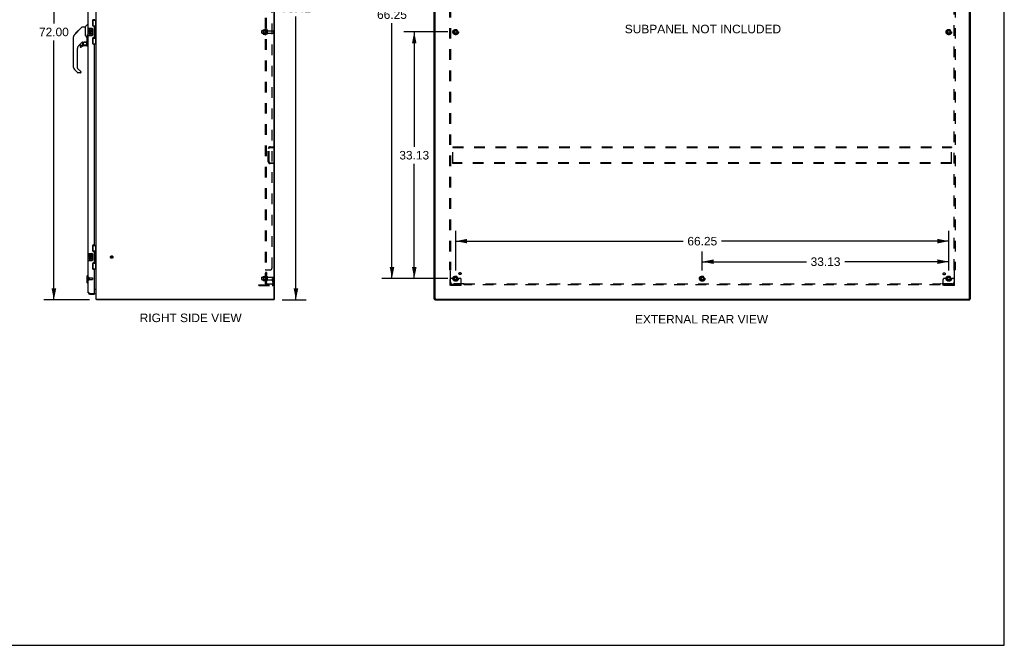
# Model space of a CAD drawing. Header units: inches. Extents: x 0 to 260, y 0 to 168.
# Tile 93 of 95: x 128 to 260, y 0 to 84. Entities that reach past the tile are written whole.
import ezdxf

# ---------------------------------------------------------------- set-up
doc = ezdxf.new("R2010")
doc.units = ezdxf.units.IN
doc.header["$LTSCALE"] = 14.290393
doc.header["$MEASUREMENT"] = 0
doc.linetypes.add('HIDDEN', pattern=[0.2, 0.1, -0.1])
doc.layers.get('0').update_dxf_attribs({"linetype": 'CONTINUOUS'})
for name, color, linetype in [('02___PRT_ALL_AXES', 7, 'CONTINUOUS'), ('DEFAULT_2', 8, 'HIDDEN'), ('DIMENSIONS', 7, 'CONTINUOUS')]:
    doc.layers.add(name, color=color, linetype=linetype)
doc.styles.get("Standard").update_dxf_attribs({"font": 'arial.ttf'})
doc.dimstyles.new('DIMSTYLE_1', dxfattribs={"dimtxt": 1.146288, "dimasz": 1.528384, "dimexe": 0.09, "dimexo": 0.07, "dimgap": 0.0375, "dimtad": 0, "dimtih": 1, "dimtoh": 1, "dimzin": 4, "dimdsep": 46, "dimtxsty": 'Standard', "dimblk": '_FILLED', "dimblk1": '_FILLED', "dimblk2": '_FILLED', "dimcen": 0.09, "dimazin": 1, "dimtfac": 1, "dimtofl": 0, "dimtmove": 0, "dimatfit": 3, "dimldrblk": '_FILLED', "dimfxl": 1, "dimtolj": 1, "dimtzin": 4, "dimarcsym": 0})

# ---------------------------------------------------------------- blocks, each defined once
blk = doc.blocks.new('_FILLED')
at = {"color": 0, "linetype": 'ByBlock'}
blk.add_solid([(0, 0), (-1, 0.2), (-1, -0.2)], dxfattribs=at)
blk = doc.blocks.new('*D1')
at = {"layer": 'DIMENSIONS', "color": 2, "linetype": 'Continuous'}
for p, q in [((185.05, 82.42), (179.17, 82.42)), ((180.55, 82.42), (180.55, 67)), ((180.55, 49.29), (180.55, 64.71)), ((185.05, 49.29), (179.17, 49.29))]:
    blk.add_line(p, q, dxfattribs=at)
at = {"layer": 'DIMENSIONS', "color": 2, "linetype": 'Continuous', "xscale": 1.5283842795, "yscale": 1.5283842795, "zscale": 1.5283842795}
for p, rotation in [((180.55, 82.42), 90), ((180.55, 49.29), 270)]:
    blk.add_blockref('_FILLED', p, dxfattribs=dict(at, rotation=rotation))
at = {"layer": 'DIMENSIONS', "color": 2, "linetype": 'Continuous', "insert": (180.55, 66.43), "char_height": 1.146, "width": 4.0056, "attachment_point": 2, "line_spacing_factor": 0.9}
blk.add_mtext('33.13', dxfattribs=at)
blk = doc.blocks.new('*D2')
at = {"layer": 'DIMENSIONS', "color": 2, "linetype": 'Continuous'}
for p, q in [((185.05, 115.54), (176.19, 115.54)), ((177.56, 115.54), (177.56, 85.89)), ((177.56, 49.29), (177.56, 83.6)), ((185.05, 49.29), (176.19, 49.29))]:
    blk.add_line(p, q, dxfattribs=at)
at = {"layer": 'DIMENSIONS', "color": 2, "linetype": 'Continuous', "xscale": 1.5283842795, "yscale": 1.5283842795, "zscale": 1.5283842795}
for p, rotation in [((177.56, 115.54), 90), ((177.56, 49.29), 270)]:
    blk.add_blockref('_FILLED', p, dxfattribs=dict(at, rotation=rotation))
at = {"layer": 'DIMENSIONS', "color": 2, "linetype": 'Continuous', "insert": (177.56, 85.32), "char_height": 1.146, "width": 4.0056, "attachment_point": 2, "line_spacing_factor": 0.9}
blk.add_mtext('66.25', dxfattribs=at)
blk = doc.blocks.new('*D3')
at = {"layer": 'DIMENSIONS', "color": 2, "linetype": 'Continuous'}
for p, q in [((186.12, 50.36), (186.12, 55.69)), ((252.37, 50.36), (252.37, 55.69)), ((186.12, 54.31), (216.67, 54.31)), ((252.37, 54.31), (221.82, 54.31))]:
    blk.add_line(p, q, dxfattribs=at)
at = {"layer": 'DIMENSIONS', "color": 2, "linetype": 'Continuous', "xscale": 1.5283842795, "yscale": 1.5283842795, "zscale": 1.5283842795, "rotation": 180}
blk.add_blockref('_FILLED', (186.12, 54.31), dxfattribs=at)
at = {"layer": 'DIMENSIONS', "color": 2, "linetype": 'Continuous', "xscale": 1.5283842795, "yscale": 1.5283842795, "zscale": 1.5283842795}
blk.add_blockref('_FILLED', (252.37, 54.31), dxfattribs=at)
at = {"layer": 'DIMENSIONS', "color": 2, "linetype": 'Continuous', "insert": (219.25, 54.88), "char_height": 1.146, "width": 4.0056, "attachment_point": 2, "line_spacing_factor": 0.9}
blk.add_mtext('66.25', dxfattribs=at)
blk = doc.blocks.new('*D4')
at = {"layer": 'DIMENSIONS', "color": 2, "linetype": 'Continuous'}
for p, q in [((219.25, 50.36), (219.25, 52.93)), ((252.37, 50.36), (252.37, 52.93)), ((219.25, 51.55), (233.23, 51.55)), ((252.37, 51.55), (238.38, 51.55))]:
    blk.add_line(p, q, dxfattribs=at)
at = {"layer": 'DIMENSIONS', "color": 2, "linetype": 'Continuous', "xscale": 1.5283842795, "yscale": 1.5283842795, "zscale": 1.5283842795, "rotation": 180}
blk.add_blockref('_FILLED', (219.25, 51.55), dxfattribs=at)
at = {"layer": 'DIMENSIONS', "color": 2, "linetype": 'Continuous', "xscale": 1.5283842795, "yscale": 1.5283842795, "zscale": 1.5283842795}
blk.add_blockref('_FILLED', (252.37, 51.55), dxfattribs=at)
at = {"layer": 'DIMENSIONS', "color": 2, "linetype": 'Continuous', "insert": (235.81, 52.12), "char_height": 1.146, "width": 4.0056, "attachment_point": 2, "line_spacing_factor": 0.9}
blk.add_mtext('33.13', dxfattribs=at)
blk = doc.blocks.new('*D5')
at = {"layer": 'DIMENSIONS', "color": 2, "linetype": 'Continuous'}
for p, q in [((162.76, 124.83), (166.04, 124.83)), ((164.66, 124.83), (164.66, 86.77)), ((164.66, 46.42), (164.66, 84.48)), ((162.82, 46.42), (166.04, 46.42))]:
    blk.add_line(p, q, dxfattribs=at)
at = {"layer": 'DIMENSIONS', "color": 2, "linetype": 'Continuous', "xscale": 1.5283842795, "yscale": 1.5283842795, "zscale": 1.5283842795}
for p, rotation in [((164.66, 124.83), 90), ((164.66, 46.42), 270)]:
    blk.add_blockref('_FILLED', p, dxfattribs=dict(at, rotation=rotation))
at = {"layer": 'DIMENSIONS', "color": 2, "linetype": 'Continuous', "insert": (164.66, 86.2), "char_height": 1.146, "width": 4.0056, "attachment_point": 2, "line_spacing_factor": 0.9}
blk.add_mtext('78.41', dxfattribs=at)
blk = doc.blocks.new('*D6')
at = {"layer": 'DIMENSIONS', "color": 2, "linetype": 'Continuous'}
for p, q in [((136.79, 118.42), (130.77, 118.42)), ((132.14, 118.42), (132.14, 83.57)), ((132.14, 46.42), (132.14, 81.27)), ((136.94, 46.42), (130.77, 46.42))]:
    blk.add_line(p, q, dxfattribs=at)
at = {"layer": 'DIMENSIONS', "color": 2, "linetype": 'Continuous', "xscale": 1.5283842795, "yscale": 1.5283842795, "zscale": 1.5283842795}
for p, rotation in [((132.14, 118.42), 90), ((132.14, 46.42), 270)]:
    blk.add_blockref('_FILLED', p, dxfattribs=dict(at, rotation=rotation))
at = {"layer": 'DIMENSIONS', "color": 2, "linetype": 'Continuous', "insert": (132.14, 82.99), "char_height": 1.146, "width": 4.0056, "attachment_point": 2, "line_spacing_factor": 0.9}
blk.add_mtext('72.00', dxfattribs=at)

msp = doc.modelspace()

# ---------------------------------------------------------------- linework, layer by layer
at = {"color": 7, "linetype": 'Continuous'}
for p, q in [((259.825, 0), (259.825, 168.122)), ((136.353, 83.114), (136.65, 83.412)), ((136.741, 83.424), (136.678, 83.424)), ((137.358, 83.995), (137.799, 83.995)), ((137.395, 83.215), (137.395, 83.995)), ((137.76, 82.97), (137.76, 83.995)), ((134.887, 82.042), (135.165, 82.32)), ((134.993, 82.215), (135.407, 82.629)), ((134.993, 82.215), (135.06, 82.215)), ((134.996, 82.218), (135.063, 82.218)), ((135.064, 82.22), (134.997, 82.22)), ((135.145, 82.301), (135.078, 82.301)), ((135.165, 82.321), (135.298, 82.454)), ((135.232, 82.387), (135.165, 82.387)), ((135.192, 82.347), (135.165, 82.32)), ((135.227, 82.382), (135.192, 82.347)), ((135.27, 82.425), (135.227, 82.382)), ((135.314, 82.469), (135.247, 82.469)), ((135.306, 82.461), (135.27, 82.425)), ((135.306, 82.461), (135.93, 83.085)), ((135.39, 82.546), (135.323, 82.546)), ((135.407, 82.629), (135.407, 82.63)), ((135.407, 82.63), (135.474, 82.63)), ((135.474, 82.629), (135.407, 82.629)), ((135.409, 82.631), (135.476, 82.631)), ((135.986, 83.109), (136.347, 83.109)), ((136.347, 83.109), (136.347, 82.004)), ((136.366, 82.013), (136.347, 82.067)), ((136.65, 82.049), (136.65, 81.91)), ((136.678, 82.025), (136.681, 82.016)), ((136.681, 82.905), (136.681, 81.935)), ((136.696, 82.92), (137.236, 82.92)), ((137.335, 82.82), (137.335, 82.02)), ((137.395, 83.26), (137.622, 83.26)), ((137.622, 81.58), (137.622, 83.26)), ((137.659, 83.02), (137.659, 83)), ((137.659, 82.97), (137.659, 81.87)), ((137.781, 82.97), (137.659, 82.97)), ((137.781, 81.87), (137.781, 82.97)), ((134.752, 81.713), (134.772, 81.733)), ((134.752, 81.237), (134.752, 81.713)), ((134.752, 81.237), (134.772, 81.217)), ((134.772, 77.661), (134.772, 81.764)), ((135.958, 81.047), (135.457, 80.545)), ((135.917, 80.63), (135.989, 80.702)), ((135.992, 81.037), (135.992, 80.71)), ((136.035, 81.042), (136.122, 81.042)), ((136.307, 81.083), (136.603, 81.083)), ((136.395, 81.948), (136.366, 82.013)), ((136.485, 81.083), (136.565, 81.003)), ((136.557, 80.996), (136.55, 80.989)), ((136.603, 80.864), (136.622, 80.864)), ((136.622, 80.891), (136.622, 81.785)), ((136.622, 80.626), (136.622, 80.864)), ((136.741, 80.82), (136.693, 80.82)), ((137.236, 81.92), (136.696, 81.92)), ((137.358, 80.845), (137.799, 80.845)), ((137.395, 80.845), (137.395, 81.625)), ((137.395, 81.58), (137.622, 81.58)), ((137.781, 81.87), (137.659, 81.87)), ((137.659, 81.839), (137.659, 81.819)), ((137.76, 80.845), (137.76, 81.87)), ((135.284, 80.128), (135.284, 77.576)), ((135.678, 80.548), (135.678, 80.428)), ((135.756, 80.626), (135.909, 80.626)), ((136.544, 80.548), (136.307, 80.548)), ((135.339, 76.931), (134.887, 77.383)), ((135.307, 77.52), (135.742, 77.085)), ((135.678, 76.908), (135.395, 76.908)), ((135.756, 77.051), (135.756, 76.987)), ((137.358, 53.745), (137.799, 53.745)), ((137.395, 52.965), (137.395, 53.745)), ((137.395, 53.01), (137.622, 53.01)), ((137.622, 51.33), (137.622, 53.01)), ((137.76, 52.72), (137.76, 53.745)), ((136.681, 52.655), (136.681, 51.685)), ((136.696, 52.67), (137.236, 52.67)), ((137.236, 51.67), (136.696, 51.67)), ((137.335, 52.57), (137.335, 51.77)), ((137.659, 52.77), (137.659, 52.75)), ((137.781, 52.72), (137.659, 52.72)), ((137.659, 52.72), (137.659, 51.62)), ((137.781, 51.62), (137.659, 51.62)), ((137.76, 50.595), (137.76, 51.62)), ((137.781, 51.62), (137.781, 52.72)), ((137.358, 50.595), (137.799, 50.595)), ((137.395, 50.595), (137.395, 51.375)), ((137.395, 51.33), (137.622, 51.33)), ((137.659, 51.589), (137.659, 51.569)), ((136.583, 49.603), (136.701, 49.721)), ((136.583, 49.603), (136.583, 48.737)), ((136.701, 49.721), (136.741, 49.721)), ((136.701, 49.721), (136.701, 48.619)), ((136.583, 48.737), (136.701, 48.619)), ((136.701, 48.619), (136.741, 48.619)), ((137.656, 47.816), (137.595, 47.816)), ((136.987, 47.17), (136.987, 47.274)), ((137.575, 47.274), (137.595, 47.274)), ((137.595, 47.274), (137.595, 47.17)), ((137.849, 46.516), (137.859, 46.524)), ((137.875, 46.42), (137.875, 46.524)), ((161.746, 46.42), (137.875, 46.42)), ((161.746, 46.524), (161.798, 46.524)), ((161.746, 46.42), (161.746, 46.524)), ((183.298, 46.524), (183.246, 46.524)), ((183.298, 46.42), (183.298, 46.524)), ((183.298, 46.42), (255.194, 46.42)), ((183.35, 46.575), (183.35, 46.524)), ((255.142, 46.524), (255.142, 46.568)), ((255.194, 46.524), (255.246, 46.524)), ((255.194, 46.42), (255.194, 46.524)), ((0, 0), (259.825, 0))]:
    msp.add_line(p, q, dxfattribs=at)
at = {"color": 3, "linetype": 'Continuous'}
for p, q in [((161.746, 46.586), (161.746, 124.698)), ((161.798, 46.524), (161.798, 124.724)), ((183.246, 46.524), (183.246, 124.729)), ((183.35, 46.584), (183.35, 124.664)), ((255.142, 46.584), (255.142, 124.664)), ((255.246, 124.729), (255.246, 46.524)), ((137.799, 46.524), (137.799, 118.349)), ((136.741, 82.92), (136.741, 112.17)), ((137.345, 83.937), (137.345, 83.317)), ((137.475, 83.187), (137.535, 83.187)), ((137.595, 81.712), (137.595, 83.127)), ((136.741, 52.67), (136.741, 81.92)), ((137.345, 81.522), (137.345, 80.902)), ((137.535, 81.652), (137.475, 81.652)), ((137.475, 80.772), (137.535, 80.772)), ((137.595, 53.877), (137.595, 80.712)), ((137.345, 53.687), (137.345, 53.067)), ((137.535, 53.817), (137.475, 53.817)), ((137.475, 52.937), (137.535, 52.937)), ((136.741, 47.416), (136.741, 51.67)), ((137.595, 51.462), (137.595, 52.877)), ((137.345, 51.272), (137.345, 50.652)), ((137.535, 51.402), (137.475, 51.402)), ((137.475, 50.522), (137.535, 50.522)), ((137.595, 47.294), (137.595, 50.462)), ((137.595, 47.868), (137.799, 47.868)), ((136.907, 47.303), (136.896, 47.308)), ((136.919, 47.299), (136.907, 47.303)), ((136.931, 47.294), (136.919, 47.299)), ((136.944, 47.29), (136.931, 47.294)), ((136.962, 47.283), (136.944, 47.29)), ((136.987, 47.274), (136.962, 47.283)), ((136.987, 47.274), (137.575, 47.274)), ((136.987, 47.17), (137.595, 47.17)), ((137.799, 46.524), (161.746, 46.524)), ((183.298, 46.524), (255.194, 46.524))]:
    msp.add_line(p, q, dxfattribs=at)
at = {"color": 7, "linetype": 'Continuous'}
for points in [[(134.887, 82.042), (134.867, 82.02), (134.842, 81.988), (134.82, 81.953), (134.802, 81.915), (134.788, 81.877), (134.779, 81.836), (134.773, 81.795), (134.772, 81.764)], [(135.93, 83.085), (135.938, 83.092), (135.946, 83.098), (135.955, 83.103), (135.965, 83.106), (135.975, 83.108), (135.986, 83.109)], [(136.65, 82.049), (136.651, 82.05), (136.652, 82.052), (136.653, 82.053), (136.654, 82.054), (136.655, 82.055), (136.657, 82.056), (136.658, 82.056), (136.66, 82.056), (136.661, 82.055), (136.663, 82.054), (136.664, 82.052), (136.666, 82.051), (136.667, 82.049), (136.669, 82.047), (136.67, 82.045), (136.672, 82.042), (136.673, 82.04), (136.674, 82.037), (136.675, 82.034), (136.676, 82.031), (136.677, 82.028), (136.678, 82.025)], [(137.329, 82.856), (137.331, 82.85), (137.332, 82.844), (137.334, 82.838), (137.335, 82.832), (137.335, 82.826), (137.335, 82.82)], [(137.335, 82.02), (137.335, 82.013), (137.335, 82.007), (137.334, 82.001), (137.332, 81.995), (137.331, 81.989), (137.329, 81.983)], [(137.586, 83.159), (137.588, 83.162), (137.593, 83.17), (137.598, 83.178), (137.602, 83.186), (137.606, 83.193), (137.609, 83.199), (137.612, 83.205), (137.615, 83.211), (137.617, 83.216), (137.619, 83.22), (137.62, 83.225), (137.621, 83.229), (137.621, 83.232), (137.622, 83.236)], [(136.122, 81.042), (136.124, 81.042), (136.131, 81.043), (136.14, 81.045), (136.15, 81.048), (136.162, 81.052), (136.175, 81.056), (136.19, 81.062), (136.206, 81.067), (136.224, 81.072), (136.242, 81.076), (136.261, 81.08), (136.28, 81.082), (136.299, 81.083), (136.307, 81.083)], [(136.569, 81.659), (136.519, 81.732), (136.469, 81.809), (136.429, 81.88), (136.395, 81.948)], [(136.602, 80.864), (136.602, 80.878), (136.6, 80.892), (136.597, 80.905), (136.594, 80.919), (136.589, 80.932), (136.583, 80.944), (136.576, 80.957), (136.569, 80.968), (136.56, 80.979), (136.55, 80.989)], [(136.565, 81.003), (136.565, 81.003), (136.564, 81.003), (136.563, 81.002), (136.562, 81.001), (136.561, 80.999), (136.557, 80.996)], [(136.622, 81.488), (136.621, 81.511), (136.617, 81.546), (136.608, 81.58), (136.596, 81.612), (136.581, 81.641), (136.569, 81.659)], [(136.622, 81.785), (136.622, 81.792), (136.623, 81.798), (136.623, 81.804), (136.623, 81.809), (136.623, 81.815), (136.623, 81.82), (136.624, 81.825), (136.624, 81.829), (136.624, 81.834), (136.625, 81.838), (136.625, 81.842), (136.625, 81.846), (136.626, 81.85), (136.626, 81.853), (136.626, 81.857), (136.627, 81.86), (136.627, 81.863), (136.627, 81.866), (136.628, 81.869), (136.628, 81.872), (136.628, 81.874), (136.629, 81.877), (136.629, 81.879), (136.63, 81.882), (136.63, 81.884), (136.63, 81.887), (136.631, 81.889), (136.631, 81.891), (136.631, 81.893), (136.632, 81.895), (136.632, 81.898), (136.633, 81.9), (136.633, 81.902), (136.633, 81.903), (136.634, 81.905), (136.634, 81.907), (136.635, 81.908), (136.635, 81.91), (136.635, 81.911), (136.636, 81.913), (136.636, 81.914), (136.637, 81.915), (136.637, 81.916), (136.637, 81.918), (136.638, 81.919), (136.638, 81.92), (136.639, 81.921), (136.639, 81.921), (136.64, 81.922), (136.64, 81.923), (136.641, 81.923), (136.641, 81.924), (136.642, 81.924), (136.643, 81.924), (136.644, 81.924), (136.644, 81.923), (136.645, 81.922), (136.646, 81.921), (136.646, 81.92), (136.647, 81.919), (136.648, 81.917), (136.648, 81.916), (136.649, 81.914), (136.649, 81.913), (136.65, 81.911), (136.65, 81.91)], [(137.622, 81.603), (137.621, 81.607), (137.621, 81.61), (137.62, 81.614), (137.619, 81.619), (137.617, 81.623), (137.615, 81.629), (137.612, 81.634), (137.609, 81.64), (137.606, 81.647), (137.602, 81.653), (137.598, 81.661), (137.593, 81.669), (137.588, 81.677), (137.586, 81.681)], [(137.586, 52.909), (137.588, 52.912), (137.593, 52.92), (137.598, 52.928), (137.602, 52.936), (137.606, 52.943), (137.609, 52.949), (137.612, 52.955), (137.615, 52.961), (137.617, 52.966), (137.619, 52.97), (137.62, 52.975), (137.621, 52.979), (137.621, 52.982), (137.622, 52.986)], [(137.329, 52.606), (137.331, 52.6), (137.332, 52.594), (137.334, 52.588), (137.335, 52.582), (137.335, 52.576), (137.335, 52.57)], [(137.335, 51.77), (137.335, 51.763), (137.335, 51.757), (137.334, 51.751), (137.332, 51.745), (137.331, 51.739), (137.329, 51.733)], [(137.622, 51.353), (137.621, 51.357), (137.621, 51.36), (137.62, 51.364), (137.619, 51.369), (137.617, 51.373), (137.615, 51.379), (137.612, 51.384), (137.609, 51.39), (137.606, 51.397), (137.602, 51.403), (137.598, 51.411), (137.593, 51.419), (137.588, 51.427), (137.586, 51.431)], [(137.769, 47.759), (137.769, 47.76), (137.769, 47.76), (137.77, 47.761), (137.77, 47.762), (137.771, 47.763), (137.772, 47.764), (137.774, 47.765), (137.775, 47.766), (137.777, 47.768)], [(137.777, 47.768), (137.78, 47.771), (137.782, 47.772), (137.784, 47.774), (137.786, 47.776), (137.788, 47.777)], [(137.788, 47.777), (137.79, 47.779), (137.792, 47.781), (137.794, 47.783), (137.795, 47.785), (137.796, 47.787)], [(137.849, 46.516), (137.851, 46.514), (137.853, 46.511), (137.854, 46.507), (137.856, 46.503), (137.857, 46.498), (137.859, 46.493), (137.86, 46.488), (137.86, 46.482), (137.861, 46.477), (137.862, 46.471), (137.862, 46.466)], [(137.862, 46.466), (137.863, 46.455), (137.864, 46.45), (137.864, 46.445), (137.865, 46.44), (137.865, 46.436), (137.866, 46.433), (137.867, 46.43), (137.868, 46.427), (137.869, 46.424), (137.87, 46.422), (137.871, 46.421), (137.873, 46.42), (137.874, 46.42), (137.875, 46.42)]]:
    msp.add_lwpolyline(points, dxfattribs=at)
at = {"color": 3, "linetype": 'Continuous'}
msp.add_lwpolyline([(136.896, 47.308), (136.884, 47.313), (136.878, 47.315), (136.873, 47.317), (136.867, 47.32), (136.862, 47.322), (136.857, 47.324), (136.851, 47.326), (136.846, 47.329), (136.841, 47.331), (136.836, 47.333), (136.831, 47.336), (136.826, 47.338), (136.822, 47.34), (136.817, 47.343), (136.813, 47.345), (136.808, 47.347), (136.804, 47.349), (136.8, 47.352), (136.796, 47.354), (136.792, 47.356), (136.788, 47.359), (136.785, 47.361), (136.781, 47.363), (136.778, 47.366), (136.775, 47.368), (136.771, 47.37), (136.769, 47.372), (136.766, 47.375), (136.763, 47.377), (136.76, 47.379), (136.758, 47.382), (136.756, 47.384), (136.754, 47.386), (136.752, 47.388), (136.75, 47.391), (136.748, 47.393), (136.747, 47.395), (136.746, 47.398), (136.744, 47.4), (136.743, 47.402), (136.742, 47.405), (136.742, 47.407), (136.741, 47.409), (136.741, 47.411), (136.741, 47.414), (136.741, 47.416)], dxfattribs=at)
at = {"color": 7, "linetype": 'Continuous'}
msp.add_circle((136.307, 80.843), 0.217, dxfattribs=at)
for centre, radius, start, end in [((136.678, 83.384), 0.0394, 90, 135), ((135.205, 81.748), 0.433, 137.27268, 137.76144), ((136.366, 83.1), 0.0197, 135, 180), ((136.696, 82.905), 0.015, 90, 180), ((137.236, 82.82), 0.1, 21.20502, 90), ((136.035, 80.845), 0.197, 90, 135), ((135.981, 80.71), 0.0118, 315, 360), ((136.426, 80.864), 0.197, 0, 45), ((136.603, 81.103), 0.0197, 270, 360), ((136.693, 80.891), 0.0709, 180, 270), ((136.696, 81.935), 0.015, 180, 270), ((137.236, 82.02), 0.1, 270, 338.80036), ((135.874, 80.128), 0.591, 135, 180), ((135.756, 80.548), 0.0787, 90, 180), ((135.756, 80.428), 0.0787, 180, 309.5212), ((136.307, 79.76), 0.787, 90, 129.5212), ((135.909, 80.638), 0.0118, 270, 315), ((136.544, 80.626), 0.0787, 270, 360), ((135.166, 77.661), 0.394, 180, 225), ((135.363, 77.576), 0.0787, 180, 225), ((135.395, 76.987), 0.0787, 225, 270), ((135.678, 76.987), 0.0787, 270, 360), ((135.709, 77.051), 0.0472, 0, 45), ((136.696, 52.655), 0.015, 90, 180), ((136.696, 51.685), 0.015, 180, 270), ((137.236, 52.57), 0.1, 21.20502, 90), ((137.236, 51.77), 0.1, 270, 338.80036), ((137.656, 47.673), 0.142, 0, 90), ((136.987, 47.416), 0.142, 228.63431, 270), ((136.905, 47.56), 0.26, 270, 272.6209), ((138.045, 46.666), 0.246, 215.33048, 217.39407)]:
    msp.add_arc(centre, radius, start, end, dxfattribs=at)
at = {"color": 3, "linetype": 'Continuous'}
for centre, radius, start, end in [((137.475, 83.937), 0.13, 90, 180), ((137.535, 84.127), 0.06, 270, 360), ((137.475, 83.317), 0.13, 180, 270), ((137.535, 83.127), 0.06, 0, 90), ((137.475, 81.522), 0.13, 90, 180), ((137.475, 80.902), 0.13, 180, 270), ((137.535, 81.712), 0.06, 270, 360), ((137.535, 80.712), 0.06, 0, 90), ((137.475, 53.687), 0.13, 90, 180), ((137.475, 53.067), 0.13, 180, 270), ((137.535, 53.877), 0.06, 270, 360), ((137.535, 52.877), 0.06, 0, 90), ((137.475, 51.272), 0.13, 90, 180), ((137.475, 50.652), 0.13, 180, 270), ((137.535, 51.462), 0.06, 270, 360), ((137.535, 50.462), 0.06, 0, 90), ((136.987, 47.416), 0.246, 180, 270), ((137.575, 47.294), 0.02, 270, 360), ((161.684, 46.586), 0.0625, 270, 360), ((183.41, 46.584), 0.06, 180, 270), ((255.082, 46.584), 0.06, 270, 360)]:
    msp.add_arc(centre, radius, start, end, dxfattribs=at)
at = {"color": 7, "linetype": 'Continuous'}
for centre, start_param, end_param in [((137.554, 83.01), -1.5140098, -0.699287), ((137.554, 83.01), -2.4423057, -1.6275828), ((137.554, 81.829), -1.5140098, -0.699287), ((137.554, 81.829), -2.4423057, -1.6275828), ((137.554, 52.76), -1.5140098, -0.699287), ((137.554, 52.76), -2.4423057, -1.6275828), ((137.554, 51.579), -1.5140098, -0.699287), ((137.554, 51.579), -2.4423057, -1.6275828)]:
    msp.add_ellipse(centre, major_axis=(0, 0.18), ratio=0.5794935, start_param=start_param, end_param=end_param, dxfattribs=at)
at = {"layer": '02___PRT_ALL_AXES', "color": 7, "linetype": 'Continuous'}
for p, q in [((136.883, 82.765), (136.883, 82.535)), ((136.946, 82.765), (136.883, 82.765)), ((136.883, 82.535), (137.145, 82.535)), ((136.883, 82.304), (136.883, 82.168)), ((136.946, 82.304), (136.883, 82.304)), ((136.954, 82.499), (136.896, 82.524)), ((136.946, 82.598), (136.946, 82.765)), ((137.009, 82.598), (136.946, 82.598)), ((136.946, 82.168), (136.946, 82.304)), ((137.009, 82.734), (137.009, 82.598)), ((137.07, 82.734), (137.009, 82.734)), ((137.009, 82.21), (137.009, 82.168)), ((137.07, 82.598), (137.07, 82.734)), ((137.135, 82.598), (137.07, 82.598)), ((137.07, 82.148), (137.07, 82.217)), ((137.145, 82.535), (137.118, 82.516)), ((137.135, 82.765), (137.135, 82.598)), ((137.198, 82.765), (137.135, 82.765)), ((137.135, 82.21), (137.135, 82.074)), ((137.135, 82.074), (137.198, 82.074)), ((137.18, 82.535), (137.198, 82.535)), ((137.198, 82.535), (137.198, 82.765)), ((137.198, 82.074), (137.198, 82.21)), ((136.946, 52.515), (136.883, 52.515)), ((136.883, 52.515), (136.883, 52.285)), ((136.883, 52.285), (137.145, 52.285)), ((136.946, 52.054), (136.883, 52.054)), ((136.883, 52.054), (136.883, 51.918)), ((136.954, 52.249), (136.896, 52.274)), ((136.946, 52.348), (136.946, 52.515)), ((137.009, 52.348), (136.946, 52.348)), ((136.946, 51.918), (136.946, 52.054)), ((137.07, 52.484), (137.009, 52.484)), ((137.009, 52.484), (137.009, 52.348)), ((137.009, 51.96), (137.009, 51.918)), ((137.07, 52.348), (137.07, 52.484)), ((137.135, 52.348), (137.07, 52.348)), ((137.07, 51.898), (137.07, 51.967)), ((137.145, 52.285), (137.118, 52.266)), ((137.198, 52.515), (137.135, 52.515)), ((137.135, 52.515), (137.135, 52.348)), ((137.135, 51.96), (137.135, 51.824)), ((137.135, 51.824), (137.198, 51.824)), ((137.18, 52.285), (137.198, 52.285)), ((137.198, 52.285), (137.198, 52.515)), ((137.198, 51.824), (137.198, 51.96))]:
    msp.add_line(p, q, dxfattribs=at)
at = {"layer": '02___PRT_ALL_AXES', "color": 8, "linetype": 'HIDDEN'}
for p, q in [((160.099, 82.603), (160.694, 82.603)), ((160.099, 82.237), (160.694, 82.237)), ((160.499, 82.775), (160.499, 82.064)), ((160.569, 82.67), (160.569, 82.754)), ((160.694, 82.67), (160.569, 82.67)), ((160.569, 82.67), (160.569, 82.17)), ((160.694, 82.17), (160.569, 82.17)), ((160.569, 82.085), (160.569, 82.17)), ((160.694, 82.67), (160.694, 82.17)), ((160.863, 82.586), (161.664, 82.586)), ((160.863, 82.254), (161.664, 82.254)), ((136.888, 49.398), (137.335, 49.398)), ((136.888, 49.398), (136.888, 49.15)), ((136.888, 49.15), (137.335, 49.15)), ((160.099, 49.478), (160.694, 49.478)), ((160.099, 49.112), (160.694, 49.112)), ((160.499, 49.65), (160.499, 48.939)), ((160.694, 50.09), (160.569, 50.09)), ((160.569, 50.09), (160.569, 49.773)), ((160.694, 50.054), (160.569, 50.054)), ((160.694, 49.809), (160.569, 49.809)), ((160.694, 49.773), (160.569, 49.773)), ((160.569, 49.545), (160.569, 49.629)), ((160.694, 49.545), (160.569, 49.545)), ((160.569, 49.545), (160.569, 49.045)), ((160.694, 49.045), (160.569, 49.045)), ((160.569, 48.96), (160.569, 49.045)), ((160.694, 50.09), (160.694, 49.773)), ((160.694, 49.545), (160.694, 49.045)), ((160.863, 49.461), (161.664, 49.461)), ((160.863, 49.129), (161.664, 49.129))]:
    msp.add_line(p, q, dxfattribs=at)
for centre, radius in [((186.121, 82.42), 0.372), ((186.121, 82.42), 0.356), ((186.121, 82.42), 0.25), ((186.121, 82.42), 0.183), ((252.371, 82.42), 0.372), ((252.371, 82.42), 0.356), ((252.371, 82.42), 0.25), ((252.371, 82.42), 0.183), ((139.903, 52.17), 0.124), ((186.121, 49.295), 0.372), ((186.121, 49.295), 0.356), ((186.121, 49.295), 0.25), ((186.121, 49.295), 0.183), ((186.701, 49.95), 0.141), ((219.246, 49.295), 0.372), ((219.246, 49.295), 0.356), ((219.246, 49.295), 0.25), ((219.246, 49.295), 0.183), ((251.753, 49.913), 0.141), ((252.371, 49.295), 0.372), ((252.371, 49.295), 0.356), ((252.371, 49.295), 0.25), ((252.371, 49.295), 0.183)]:
    msp.add_circle(centre, radius, dxfattribs=at)
at = {"layer": '02___PRT_ALL_AXES', "color": 7, "linetype": 'Continuous'}
for centre, radius, start, end in [((137.041, 82.462), 0.157, 156.59665, 341.87913), ((136.978, 82.168), 0.0943, 180, 248.67039), ((136.978, 82.168), 0.0943, 248.69989, 347.43379), ((137.041, 82.462), 0.0943, 156.59665, 35.11217), ((136.978, 82.168), 0.0314, 180, 0.04847), ((137.104, 82.21), 0.0943, 0, 180), ((137.104, 82.205), 0.0362, 83.42855, 161.76278), ((137.104, 82.21), 0.0314, 0, 81.22946), ((137.041, 82.462), 0.157, 25.73705, 27.8532), ((137.044, 82.462), 0.154, 341.41988, 26.19629), ((137.041, 52.212), 0.157, 156.59665, 341.87913), ((136.978, 51.918), 0.0943, 180, 248.67039), ((136.978, 51.918), 0.0943, 248.69989, 347.43379), ((137.041, 52.212), 0.0943, 156.59665, 35.11217), ((136.978, 51.918), 0.0314, 180, 0.04847), ((137.104, 51.96), 0.0943, 0, 180), ((137.104, 51.955), 0.0362, 83.42855, 161.76278), ((137.104, 51.96), 0.0314, 0, 81.22946), ((137.041, 52.212), 0.157, 25.73705, 27.8532), ((137.044, 52.212), 0.154, 341.41988, 26.19629)]:
    msp.add_arc(centre, radius, start, end, dxfattribs=at)
at = {"layer": '02___PRT_ALL_AXES', "color": 8, "linetype": 'HIDDEN'}
for centre, radius, start, end in [((161.1, 82.42), 0.698, 149.33687, 156.03207), ((161.1, 82.42), 0.698, 203.96793, 210.66313), ((160.531, 82.754), 0.0384, 0, 145.55034), ((160.531, 82.085), 0.0384, 214.44966, 360), ((161.1, 49.295), 0.698, 149.33687, 156.03207), ((161.1, 49.295), 0.698, 203.96793, 210.66313), ((160.531, 49.629), 0.0384, 0, 145.55034), ((160.531, 48.96), 0.0384, 214.44966, 360)]:
    msp.add_arc(centre, radius, start, end, dxfattribs=at)
at = {"layer": 'DEFAULT_2', "color": 8, "linetype": 'HIDDEN'}
for p, q in [((160.569, 48.576), (160.569, 116.263)), ((160.694, 48.576), (160.694, 116.263)), ((161.444, 50.701), (161.444, 114.138)), ((185.278, 114.388), (185.278, 50.451)), ((185.403, 114.388), (185.403, 50.451)), ((253.09, 50.451), (253.09, 114.388)), ((253.215, 114.388), (253.215, 50.451)), ((160.069, 82.267), (160.069, 82.573)), ((160.233, 82.675), (160.233, 82.164)), ((160.253, 82.603), (160.233, 82.623)), ((160.253, 82.236), (160.233, 82.216)), ((160.244, 82.697), (160.472, 82.697)), ((160.244, 82.142), (160.472, 82.142)), ((160.549, 82.603), (160.253, 82.603)), ((160.253, 82.603), (160.253, 82.236)), ((160.549, 82.236), (160.253, 82.236)), ((160.549, 82.603), (160.569, 82.623)), ((160.549, 82.603), (160.549, 82.236)), ((160.549, 82.236), (160.569, 82.216)), ((160.8, 82.684), (160.8, 82.155)), ((161.694, 82.284), (161.694, 82.556)), ((185.958, 82.692), (185.804, 82.425)), ((185.804, 82.415), (185.958, 82.147)), ((186.276, 82.697), (185.967, 82.697)), ((186.276, 82.142), (185.967, 82.142)), ((186.439, 82.425), (186.284, 82.692)), ((186.284, 82.147), (186.439, 82.415)), ((252.208, 82.692), (252.054, 82.425)), ((252.054, 82.415), (252.208, 82.147)), ((252.526, 82.697), (252.217, 82.697)), ((252.526, 82.142), (252.217, 82.142)), ((252.689, 82.425), (252.534, 82.692)), ((252.534, 82.147), (252.689, 82.415)), ((160.944, 64.979), (160.944, 66.736)), ((161.048, 64.979), (161.048, 66.736)), ((161.191, 66.982), (161.694, 66.982)), ((161.191, 66.878), (161.694, 66.878)), ((161.694, 66.982), (161.694, 66.878)), ((185.746, 66.982), (185.746, 66.878)), ((185.746, 66.982), (252.746, 66.982)), ((185.746, 64.836), (185.746, 66.878)), ((185.746, 66.878), (252.746, 66.878)), ((252.746, 66.982), (252.746, 66.878)), ((252.746, 64.836), (252.746, 66.878)), ((161.191, 64.836), (161.694, 64.836)), ((161.694, 64.732), (161.694, 64.836)), ((185.746, 64.732), (185.746, 64.836)), ((252.746, 64.836), (185.746, 64.836)), ((252.746, 64.732), (252.746, 64.836)), ((161.694, 64.732), (161.191, 64.732)), ((252.746, 64.732), (185.746, 64.732)), ((160.57, 50.417), (160.569, 50.415)), ((160.694, 50.415), (160.569, 50.415)), ((160.621, 50.449), (160.618, 50.447)), ((160.623, 50.451), (161.194, 50.451)), ((185.278, 50.451), (185.443, 50.451)), ((185.384, 50.434), (185.391, 50.427)), ((185.403, 48.826), (185.403, 50.415)), ((253.049, 50.451), (253.215, 50.451)), ((253.09, 50.415), (253.09, 48.826)), ((136.845, 49.416), (136.845, 49.132)), ((136.888, 49.416), (136.888, 49.132)), ((137.345, 49.388), (137.345, 49.16)), ((160.069, 49.142), (160.069, 49.448)), ((160.233, 49.55), (160.233, 49.039)), ((160.253, 49.478), (160.233, 49.498)), ((160.253, 49.111), (160.233, 49.091)), ((160.244, 49.572), (160.472, 49.572)), ((160.244, 49.017), (160.472, 49.017)), ((160.549, 49.478), (160.253, 49.478)), ((160.253, 49.478), (160.253, 49.111)), ((160.549, 49.111), (160.253, 49.111)), ((160.549, 49.478), (160.569, 49.498)), ((160.549, 49.478), (160.549, 49.111)), ((160.549, 49.111), (160.569, 49.091)), ((160.8, 49.559), (160.8, 49.03)), ((161.5, 49.295), (161.59, 49.295)), ((161.5, 48.954), (161.5, 49.295)), ((161.604, 49.12), (161.5, 49.12)), ((161.59, 49.295), (161.694, 49.295)), ((161.59, 48.593), (161.59, 49.295)), ((161.604, 48.954), (161.604, 49.295)), ((161.606, 48.948), (161.655, 48.88)), ((161.694, 49.295), (161.655, 49.295)), ((161.694, 48.593), (161.694, 49.431)), ((185.371, 48.347), (185.371, 49.17)), ((185.585, 49.295), (185.496, 49.295)), ((185.707, 49.295), (185.585, 49.295)), ((185.946, 49.295), (185.707, 49.295)), ((185.958, 49.567), (185.804, 49.3)), ((185.804, 49.29), (185.958, 49.022)), ((186.276, 49.572), (185.967, 49.572)), ((186.276, 49.017), (185.967, 49.017)), ((186.439, 49.3), (186.284, 49.567)), ((186.284, 49.022), (186.439, 49.29)), ((186.296, 49.295), (186.536, 49.295)), ((186.657, 49.295), (186.536, 49.295)), ((186.746, 49.295), (186.657, 49.295)), ((186.871, 48.347), (186.871, 49.17)), ((219.083, 49.567), (218.929, 49.3)), ((218.929, 49.29), (219.083, 49.022)), ((219.401, 49.572), (219.092, 49.572)), ((219.401, 49.017), (219.092, 49.017)), ((219.564, 49.3), (219.409, 49.567)), ((219.409, 49.022), (219.564, 49.29)), ((251.621, 48.347), (251.621, 49.17)), ((251.835, 49.295), (251.746, 49.295)), ((251.957, 49.295), (251.835, 49.295)), ((252.196, 49.295), (251.957, 49.295)), ((252.208, 49.567), (252.054, 49.3)), ((252.054, 49.29), (252.208, 49.022)), ((252.526, 49.572), (252.217, 49.572)), ((252.526, 49.017), (252.217, 49.017)), ((252.689, 49.3), (252.534, 49.567)), ((252.534, 49.022), (252.689, 49.29)), ((252.546, 49.295), (252.786, 49.295)), ((252.907, 49.295), (252.786, 49.295)), ((252.996, 49.295), (252.907, 49.295)), ((253.121, 48.347), (253.121, 49.17)), ((159.694, 48.451), (161.448, 48.451)), ((159.694, 48.347), (159.694, 48.451)), ((159.694, 48.347), (161.448, 48.347)), ((159.941, 48.347), (159.941, 48.451)), ((160.197, 48.347), (160.197, 48.451)), ((160.694, 48.576), (160.569, 48.576)), ((160.623, 48.537), (160.72, 48.617)), ((160.638, 48.576), (160.638, 48.576)), ((160.806, 48.576), (161.444, 48.576)), ((161.444, 48.576), (161.444, 48.451)), ((161.522, 48.887), (161.571, 48.82)), ((186.871, 48.451), (185.371, 48.451)), ((186.871, 48.347), (185.371, 48.347)), ((185.618, 48.347), (185.618, 48.451)), ((187.242, 48.576), (185.653, 48.576)), ((185.874, 48.347), (185.874, 48.451)), ((186.368, 48.347), (186.368, 48.451)), ((186.624, 48.347), (186.624, 48.451)), ((187.278, 48.451), (187.278, 48.617)), ((187.278, 48.576), (251.215, 48.576)), ((251.215, 48.451), (187.278, 48.451)), ((251.215, 48.451), (251.215, 48.617)), ((251.232, 48.557), (251.239, 48.564)), ((252.84, 48.576), (251.25, 48.576)), ((253.121, 48.451), (251.621, 48.451)), ((253.121, 48.347), (251.621, 48.347)), ((251.868, 48.347), (251.868, 48.451)), ((252.124, 48.347), (252.124, 48.451)), ((252.618, 48.347), (252.618, 48.451)), ((252.874, 48.347), (252.874, 48.451))]:
    msp.add_line(p, q, dxfattribs=at)
for points in [[(160.604, 50.44), (160.596, 50.437), (160.592, 50.435), (160.589, 50.434), (160.585, 50.432), (160.582, 50.43), (160.579, 50.429), (160.576, 50.427), (160.574, 50.425), (160.572, 50.423), (160.571, 50.421), (160.57, 50.419), (160.57, 50.417), (160.569, 50.415)], [(160.579, 50.429), (160.576, 50.427), (160.574, 50.425), (160.572, 50.423)], [(160.623, 50.451), (160.621, 50.449), (160.618, 50.447), (160.615, 50.446), (160.612, 50.444), (160.608, 50.442), (160.604, 50.44)], [(160.709, 50.431), (160.705, 50.428), (160.703, 50.427), (160.701, 50.426), (160.7, 50.424), (160.698, 50.423), (160.697, 50.421), (160.696, 50.42), (160.695, 50.418), (160.695, 50.417), (160.694, 50.415)], [(160.696, 50.42), (160.695, 50.418), (160.695, 50.417), (160.694, 50.415)], [(160.701, 50.426), (160.7, 50.424), (160.698, 50.423)], [(160.72, 50.451), (160.72, 50.449), (160.721, 50.447), (160.72, 50.446), (160.72, 50.444), (160.72, 50.442), (160.719, 50.441), (160.718, 50.439), (160.717, 50.438), (160.716, 50.436), (160.714, 50.435), (160.713, 50.434), (160.711, 50.432), (160.709, 50.431)], [(160.718, 50.439), (160.717, 50.438), (160.716, 50.436), (160.714, 50.435), (160.713, 50.434)], [(160.72, 50.451), (160.72, 50.449), (160.721, 50.447), (160.72, 50.446), (160.72, 50.444), (160.72, 50.442)], [(185.364, 50.451), (185.366, 50.449), (185.369, 50.447), (185.371, 50.446), (185.373, 50.444), (185.375, 50.442), (185.377, 50.44), (185.379, 50.439), (185.381, 50.437), (185.382, 50.435), (185.384, 50.434)], [(185.391, 50.427), (185.393, 50.425), (185.395, 50.423), (185.397, 50.421), (185.399, 50.419), (185.401, 50.417), (185.403, 50.415)], [(185.422, 50.428), (185.417, 50.426), (185.415, 50.424), (185.413, 50.423), (185.41, 50.421), (185.408, 50.42), (185.406, 50.418), (185.404, 50.417), (185.403, 50.415)], [(185.443, 50.451), (185.443, 50.449), (185.442, 50.447), (185.441, 50.446), (185.44, 50.444), (185.439, 50.442), (185.438, 50.441), (185.437, 50.439), (185.435, 50.438), (185.433, 50.436), (185.432, 50.435), (185.43, 50.434), (185.428, 50.432), (185.426, 50.431), (185.424, 50.43), (185.422, 50.428)], [(253.049, 50.451), (253.05, 50.449), (253.051, 50.447), (253.051, 50.446), (253.052, 50.444), (253.054, 50.442), (253.055, 50.441), (253.056, 50.439), (253.058, 50.438), (253.059, 50.436), (253.061, 50.435), (253.063, 50.434), (253.064, 50.432), (253.066, 50.431), (253.069, 50.43), (253.071, 50.428), (253.075, 50.426)], [(253.075, 50.426), (253.078, 50.424), (253.08, 50.423), (253.082, 50.421), (253.084, 50.42), (253.086, 50.418), (253.088, 50.417), (253.09, 50.415)], [(253.104, 50.429), (253.102, 50.427), (253.1, 50.425), (253.098, 50.423), (253.096, 50.421), (253.094, 50.419), (253.092, 50.417), (253.09, 50.415)], [(253.129, 50.451), (253.126, 50.449), (253.124, 50.447), (253.122, 50.446), (253.12, 50.444), (253.117, 50.442), (253.116, 50.44), (253.114, 50.439), (253.112, 50.437), (253.11, 50.435), (253.109, 50.434), (253.104, 50.429)], [(160.592, 48.555), (160.589, 48.557), (160.585, 48.559), (160.582, 48.56), (160.579, 48.562), (160.576, 48.564), (160.574, 48.566), (160.572, 48.568), (160.571, 48.57), (160.57, 48.572), (160.57, 48.574), (160.569, 48.576)], [(160.623, 48.537), (160.621, 48.54), (160.618, 48.542), (160.615, 48.544), (160.612, 48.546), (160.608, 48.548), (160.604, 48.55), (160.6, 48.552), (160.592, 48.555)], [(160.699, 48.599), (160.699, 48.599), (160.698, 48.599), (160.698, 48.599), (160.698, 48.598), (160.697, 48.598), (160.697, 48.598), (160.696, 48.597), (160.696, 48.597), (160.695, 48.597), (160.695, 48.596), (160.694, 48.596), (160.693, 48.596), (160.693, 48.595), (160.692, 48.595), (160.691, 48.595), (160.691, 48.594), (160.69, 48.594), (160.689, 48.594), (160.688, 48.593), (160.688, 48.593), (160.687, 48.592), (160.686, 48.592), (160.685, 48.592), (160.685, 48.591), (160.684, 48.591), (160.683, 48.591), (160.682, 48.59), (160.681, 48.59), (160.68, 48.589), (160.68, 48.589), (160.679, 48.589), (160.678, 48.588), (160.677, 48.588), (160.676, 48.588), (160.675, 48.587), (160.674, 48.587), (160.673, 48.586), (160.672, 48.586), (160.671, 48.586), (160.67, 48.585), (160.669, 48.585), (160.668, 48.584), (160.667, 48.584), (160.666, 48.584), (160.665, 48.583), (160.664, 48.583), (160.662, 48.582), (160.661, 48.582), (160.66, 48.582), (160.659, 48.581), (160.658, 48.581), (160.657, 48.581), (160.655, 48.58), (160.654, 48.58), (160.653, 48.58), (160.652, 48.579), (160.651, 48.579), (160.65, 48.579), (160.649, 48.578), (160.648, 48.578), (160.647, 48.578), (160.646, 48.578), (160.645, 48.578), (160.644, 48.577), (160.643, 48.577), (160.642, 48.577), (160.641, 48.577), (160.64, 48.577), (160.639, 48.576), (160.638, 48.576), (160.638, 48.576), (160.637, 48.576), (160.636, 48.576), (160.636, 48.576), (160.635, 48.576), (160.635, 48.576)], [(160.635, 48.576), (160.635, 48.576), (160.635, 48.576), (160.635, 48.576), (160.635, 48.576), (160.635, 48.576), (160.635, 48.576), (160.636, 48.576), (160.636, 48.576), (160.637, 48.576), (160.638, 48.576)], [(160.713, 48.603), (160.709, 48.599), (160.707, 48.597), (160.705, 48.595), (160.703, 48.593), (160.701, 48.591), (160.7, 48.588), (160.698, 48.586), (160.697, 48.584), (160.696, 48.581), (160.695, 48.579), (160.695, 48.578), (160.694, 48.576)], [(160.695, 48.596), (160.695, 48.596), (160.696, 48.597), (160.696, 48.597), (160.697, 48.597), (160.697, 48.598), (160.697, 48.598), (160.698, 48.598), (160.698, 48.599), (160.698, 48.599), (160.698, 48.599), (160.699, 48.599)], [(160.72, 48.617), (160.72, 48.616), (160.721, 48.615), (160.72, 48.614), (160.72, 48.613), (160.72, 48.612), (160.719, 48.611), (160.718, 48.61), (160.717, 48.608), (160.716, 48.607), (160.714, 48.605), (160.713, 48.603)], [(187.252, 48.591), (187.251, 48.588), (187.25, 48.586), (187.248, 48.584), (187.247, 48.581), (187.245, 48.579), (187.244, 48.578), (187.242, 48.576)], [(187.255, 48.562), (187.253, 48.564), (187.251, 48.566), (187.249, 48.568), (187.247, 48.57), (187.245, 48.572), (187.244, 48.574), (187.242, 48.576)], [(187.278, 48.617), (187.276, 48.616), (187.274, 48.615), (187.272, 48.614), (187.271, 48.613), (187.269, 48.612), (187.268, 48.611), (187.266, 48.61), (187.265, 48.608), (187.263, 48.607), (187.262, 48.605), (187.26, 48.603), (187.259, 48.601), (187.258, 48.599), (187.256, 48.597), (187.255, 48.595), (187.252, 48.591)], [(187.278, 48.537), (187.276, 48.54), (187.274, 48.542), (187.272, 48.544), (187.271, 48.546), (187.269, 48.548), (187.267, 48.55), (187.265, 48.552), (187.264, 48.554), (187.262, 48.555), (187.261, 48.557), (187.255, 48.562)], [(251.215, 48.617), (251.217, 48.616), (251.219, 48.615), (251.22, 48.614), (251.222, 48.613), (251.223, 48.612), (251.225, 48.611), (251.226, 48.61), (251.228, 48.608), (251.229, 48.607), (251.231, 48.605), (251.232, 48.603), (251.233, 48.601), (251.235, 48.599), (251.236, 48.597), (251.237, 48.595)], [(251.215, 48.537), (251.217, 48.54), (251.219, 48.542), (251.22, 48.544), (251.222, 48.546), (251.224, 48.548), (251.225, 48.55), (251.227, 48.552), (251.229, 48.554), (251.23, 48.555), (251.232, 48.557)], [(251.237, 48.595), (251.24, 48.591), (251.242, 48.588), (251.243, 48.586), (251.245, 48.584), (251.246, 48.581), (251.248, 48.579), (251.249, 48.578), (251.25, 48.576)], [(251.239, 48.564), (251.241, 48.566), (251.243, 48.568), (251.245, 48.57), (251.247, 48.572), (251.249, 48.574), (251.25, 48.576)]]:
    msp.add_lwpolyline(points, dxfattribs=at)
for centre, radius in [((186.121, 82.42), 0.318), ((186.121, 82.42), 0.204), ((186.121, 82.42), 0.183), ((186.121, 82.42), 0.183), ((186.121, 82.42), 0.166), ((252.371, 82.42), 0.318), ((252.371, 82.42), 0.204), ((252.371, 82.42), 0.183), ((252.371, 82.42), 0.183), ((252.371, 82.42), 0.166), ((139.903, 52.17), 0.164), ((139.903, 52.17), 0.124), ((186.121, 49.295), 0.318), ((186.121, 49.295), 0.204), ((186.121, 49.295), 0.183), ((186.121, 49.295), 0.183), ((186.121, 49.295), 0.166), ((219.246, 49.295), 0.318), ((219.246, 49.295), 0.204), ((219.246, 49.295), 0.183), ((219.246, 49.295), 0.183), ((219.246, 49.295), 0.166), ((252.371, 49.295), 0.318), ((252.371, 49.295), 0.204), ((252.371, 49.295), 0.183), ((252.371, 49.295), 0.183), ((252.371, 49.295), 0.166)]:
    msp.add_circle(centre, radius, dxfattribs=at)
for centre, radius, start, end in [((160.099, 82.573), 0.03, 90, 180.00001), ((160.099, 82.267), 0.03, 179.99999, 270), ((160.375, 82.675), 0.141, 174.79195, 180), ((160.375, 82.164), 0.141, 180, 185.20805), ((160.244, 82.687), 0.01, 90, 174.80617), ((160.244, 82.152), 0.01, 185.19383, 270), ((160.453, 82.707), 0.01, 270, 336.03207), ((160.453, 82.132), 0.01, 23.96793, 90), ((160.747, 82.684), 0.053, 0, 180), ((160.747, 82.155), 0.053, 180, 360), ((160.863, 82.648), 0.0625, 180, 270), ((160.863, 82.191), 0.0625, 90, 180), ((161.664, 82.556), 0.03, 360, 90), ((161.664, 82.284), 0.03, 270, 0), ((185.812, 82.42), 0.01, 150.01268, 209.98829), ((185.967, 82.687), 0.01, 90.01235, 149.98915), ((185.967, 82.152), 0.01, 210.01204, 269.98872), ((186.276, 82.687), 0.01, 30.01204, 89.98872), ((186.276, 82.152), 0.01, 270.01235, 329.98915), ((186.43, 82.42), 0.01, 330.01268, 29.98829), ((252.062, 82.42), 0.01, 150.01268, 209.98829), ((252.217, 82.687), 0.01, 90.01235, 149.98915), ((252.217, 82.152), 0.01, 210.01204, 269.98872), ((252.526, 82.687), 0.01, 30.01204, 89.98872), ((252.526, 82.152), 0.01, 270.01235, 329.98915), ((252.68, 82.42), 0.01, 330.01268, 29.98829), ((161.191, 66.736), 0.246, 90, 180), ((161.191, 66.736), 0.142, 90, 180), ((161.191, 64.979), 0.246, 180, 270), ((161.191, 64.979), 0.142, 180, 270), ((161.194, 50.701), 0.25, 270, 360), ((136.866, 49.416), 0.0215, 0, 180), ((136.866, 49.132), 0.0215, 180, 360), ((137.335, 49.388), 0.01, 0, 90), ((137.335, 49.16), 0.01, 270, 360), ((160.099, 49.448), 0.03, 90, 180.00001), ((160.099, 49.142), 0.03, 179.99999, 270), ((160.375, 49.55), 0.141, 174.79195, 180), ((160.375, 49.039), 0.141, 180, 185.20805), ((160.244, 49.562), 0.01, 90, 174.80617), ((160.244, 49.027), 0.01, 185.19383, 270), ((160.453, 49.582), 0.01, 270, 336.03207), ((160.453, 49.007), 0.01, 23.96793, 90), ((160.747, 49.559), 0.053, 0, 180), ((160.747, 49.03), 0.053, 180, 360), ((160.863, 49.523), 0.0625, 180, 270), ((160.863, 49.066), 0.0625, 90, 180), ((161.614, 48.954), 0.114, 180, 215.75389), ((161.614, 48.954), 0.01, 180, 215.75389), ((161.664, 49.431), 0.03, 360, 90), ((161.664, 49.159), 0.03, 270, 0), ((185.496, 49.17), 0.125, 90, 180), ((185.812, 49.295), 0.01, 150.01268, 209.98829), ((186.121, 49.295), 0.175, 180, 360), ((185.967, 49.562), 0.01, 90.01235, 149.98915), ((185.967, 49.027), 0.01, 210.01204, 269.98872), ((186.276, 49.562), 0.01, 30.01204, 89.98872), ((186.276, 49.027), 0.01, 270.01235, 329.98915), ((186.43, 49.295), 0.01, 330.01268, 29.98829), ((186.746, 49.17), 0.125, 0, 90), ((218.937, 49.295), 0.01, 150.01268, 209.98829), ((219.092, 49.562), 0.01, 90.01235, 149.98915), ((219.092, 49.027), 0.01, 210.01204, 269.98872), ((219.401, 49.562), 0.01, 30.01204, 89.98872), ((219.401, 49.027), 0.01, 270.01235, 329.98915), ((219.555, 49.295), 0.01, 330.01268, 29.98829), ((251.746, 49.17), 0.125, 90, 180), ((252.062, 49.295), 0.01, 150.01268, 209.98829), ((252.371, 49.295), 0.175, 180, 360), ((252.217, 49.562), 0.01, 90.01235, 149.98915), ((252.217, 49.027), 0.01, 210.01204, 269.98872), ((252.526, 49.562), 0.01, 30.01204, 89.98872), ((252.526, 49.027), 0.01, 270.01235, 329.98915), ((252.68, 49.295), 0.01, 330.01268, 29.98829), ((252.996, 49.17), 0.125, 0, 90), ((160.806, 48.688), 0.237, 180, 270), ((160.806, 48.688), 0.112, 180, 270), ((161.448, 48.593), 0.246, 270, 360), ((161.448, 48.593), 0.142, 270, 360), ((161.486, 48.759), 0.104, 0, 35.75389), ((161.486, 48.759), 0.208, 0, 35.75389), ((185.653, 48.826), 0.25, 180, 270), ((252.84, 48.826), 0.25, 270, 360)]:
    msp.add_arc(centre, radius, start, end, dxfattribs=at)

# ---------------------------------------------------------------- texts
at = {"layer": 'DIMENSIONS', "color": 2, "linetype": 'Continuous', "char_height": 1.14629, "attachment_point": 2, "line_spacing_factor": 0.9}
for s, insert, width in [('SUBPANEL NOT INCLUDED', (219.339, 83.387), 20.96131), ('RIGHT SIDE VIEW', (150.516, 44.576), 13.67023), ('EXTERNAL REAR VIEW', (219.148, 44.39), 17.8463)]:
    msp.add_mtext(s, dxfattribs=dict(at, insert=insert, width=width))

# ---------------------------------------------------------------- dimensions: what is measured, and where the dimension line sits
at = {"layer": 'DIMENSIONS', "color": 2, "linetype": 'Continuous'}
for base, p1, p2, angle, picture, middle in [((164.66, 124.832), (162.746, 46.42), (162.692, 124.832), 90, '*D5', (164.549, 85.619)), ((132.145, 46.42), (136.856, 118.419), (137.006, 46.42), 270, '*D6', (132.144, 82.413)), ((177.564, 49.295), (185.121, 115.545), (185.121, 49.295), 270, '*D2', (177.56, 84.741)), ((180.549360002, 82.419575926), (185.121433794, 49.294575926), (185.121433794, 82.419575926), 90, '*D1', (180.546925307, 65.85068482)), ((219.246302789, 51.550678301), (252.371302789, 52.996224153), (219.246302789, 52.996224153), 180, '*D4', (235.806367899, 51.544286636))]:
    dim = msp.add_linear_dim(base=base, p1=p1, p2=p2, angle=angle, dimstyle='DIMSTYLE_1', dxfattribs=at)
    dim.commit()
    dim.dimension.update_dxf_attribs({"geometry": picture, "text_midpoint": middle, "dimtype": 160})
dim = msp.add_linear_dim(base=(252.371, 54.311), p1=(186.121, 50.294), p2=(252.371, 50.294), dimstyle='DIMSTYLE_1', dxfattribs=at)
dim.commit()
dim.dimension.update_dxf_attribs({"geometry": '*D3', "text_midpoint": (219.242, 54.304), "dimtype": 160})

doc.saveas('drawing.dxf')
